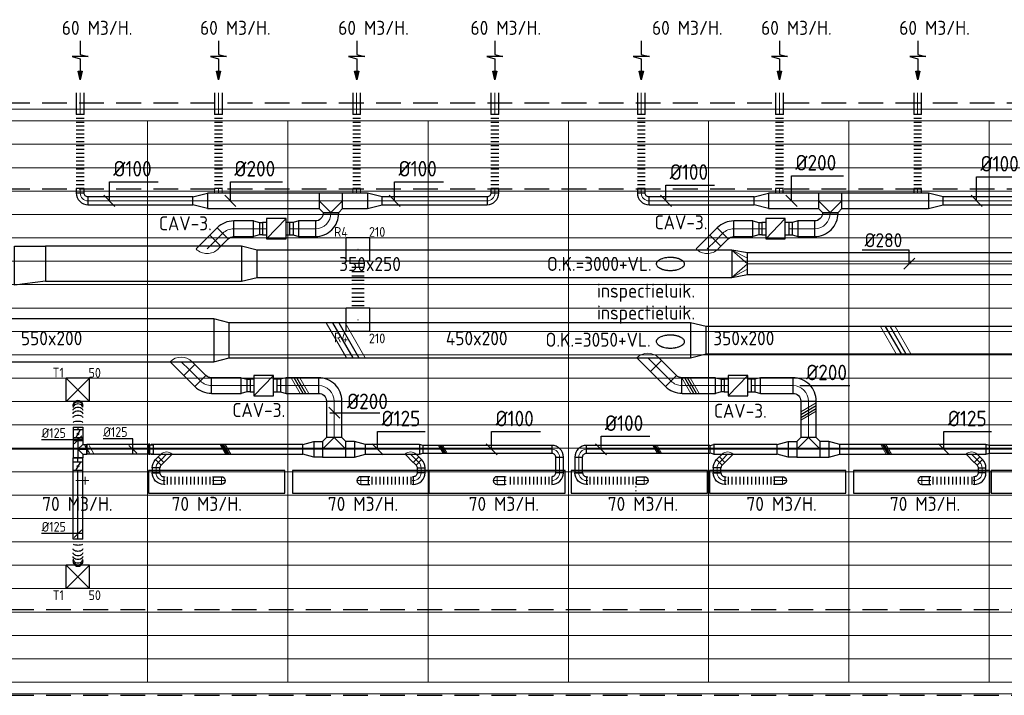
# Model space of a CAD drawing. Header units: millimetres. Extents: x -74135 to 19179, y 5032 to 51848.
# Tile 34 of 55: x -50098 to -37462, y 43180 to 51848. Entities that reach past the tile are written whole.
import ezdxf
from ezdxf.enums import TextEntityAlignment as Align

# ---------------------------------------------------------------- set-up
doc = ezdxf.new("R2010")
doc.units = ezdxf.units.MM
doc.header["$LTSCALE"] = 50
for name, pattern in [('CENTER2', [28.575, 19.05, -3.175, 3.175, -3.175]), ('HIDDEN', [9.525, 6.35, -3.175]), ('HIDDEN2', [0.1875, 0.125, -0.0625])]:
    doc.linetypes.add(name, pattern=pattern)
for name, color, linetype in [('4plfd', 254, 'Continuous'), ('WL570---_RETOUR', 100, 'Continuous'), ('WL570---_RETOUR_RST', 3, 'Continuous'), ('WL570---_RETOUR_RST_HL', 1, 'Continuous'), ('WL570---_TOEVOER', 200, 'Continuous'), ('WL570---_TOEVOER_HL', 1, 'Continuous'), ('WL570---_TOEVOER_RST', 3, 'Continuous'), ('WL570---_TOEVOER_RST_HL', 1, 'Continuous'), ('WM570---_RETOUR', 2, 'Continuous'), ('WM570---_RETOUR_PR', 2, 'Continuous'), ('WM570---_RETOUR_RST_PR', 1, 'Continuous'), ('WM570---_TOEVOER', 2, 'Continuous'), ('WM570---_TOEVOER_PR', 2, 'Continuous'), ('WM570---_TOEVOER_RST_PR', 1, 'Continuous')]:
    doc.layers.add(name, color=color, linetype=linetype)
for name, color, linetype, lineweight in [('WL570---_BESTAAND-HARTLIJN', 161, 'Continuous', 0), ('WL570---_BESTAAND-RETOUR', 140, 'Continuous', 0), ('WL570---_BESTAAND-TOEVOER', 180, 'Continuous', 0), ('WL570---_DEMONTEREN', 10, 'Continuous', 0)]:
    doc.layers.add(name, color=color, linetype=linetype, lineweight=lineweight)
doc.layers.get('WL570---_DEMONTEREN').off()
doc.styles.add('BURO-025', font='ISO96.shx', dxfattribs={"height": 125})
doc.styles.add('ISO', font='ISO', dxfattribs={"height": 162})
doc.styles.add('LZ-MAATVOEREN', font='simplex')
doc.styles.add('MAATVOERING', font='ISO')

# ---------------------------------------------------------------- blocks, each defined once
blk = doc.blocks.new('KARO')
for p, q in [((1, 0.5), (0, 0.5)), ((0, -0.5), (1, -0.5))]:
    blk.add_line(p, q)
at = {"invisible_edges": 15}
blk.add_3dface([(0, 0.5), (0, -0.5), (1, -0.5), (1, 0.5)], dxfattribs=at)
at = {"layer": 'WL570---_BESTAAND-HARTLIJN'}
blk.add_line((0, 0), (1, 0), dxfattribs=at)
blk = doc.blocks.new('MVLINE')
blk.add_line((35.4, -35.4), (-35.4, 35.4))
blk = doc.blocks.new('KARH')
for p, q in [((1, 0.5), (0, 0.5)), ((0, -0.5), (1, -0.5))]:
    blk.add_line(p, q)
at = {"invisible_edges": 15}
blk.add_3dface([(0, 0.5), (0, -0.5), (1, -0.5), (1, 0.5)], dxfattribs=at)
blk = doc.blocks.new('FLLINE100')
blk.add_line((0, -50), (0, 50))
blk = doc.blocks.new('OEX10000100000')
at = {"rotation": 90}
for p in [(0, -50), (0, -100), (0, -150), (0, -200), (0, -250), (0, -300), (0, -350), (0, -400), (0, -450), (0, -500), (0, -550), (0, -600), (0, -650), (0, -700), (0, -750), (0, -800), (0, -850), (0, -900), (0, -950), (0, -1000)]:
    blk.add_blockref('FLLINE100', p, dxfattribs=at)
blk = doc.blocks.new('OBO10000090H')
blk.add_lwpolyline([(50, -100, 0.414214), (-100, 50), (-100, -50, -0.414214), (-50, -100)], format="xyb", close=True)
at = {"invisible_edges": 15}
for points in [[(-91, -51), (-74, 48), (-100, 50), (-100, -50)], [(-83, -53), (-49, 41), (-74, 48), (-91, -51)], [(-75, -57), (-25, 30), (-49, 41), (-83, -53)], [(-68, -62), (-4, 15), (-25, 30), (-75, -57)], [(-62, -68), (15, -4), (-4, 15), (-68, -62)], [(-57, -75), (30, -25), (15, -4), (-62, -68)], [(-53, -83), (41, -49), (30, -25), (-57, -75)], [(-51, -91), (48, -74), (41, -49), (-53, -83)], [(-50, -100), (50, -100), (48, -74), (-51, -91)]]:
    blk.add_3dface(points, dxfattribs=at)
at = {"layer": 'WL570---_BESTAAND-HARTLIJN'}
blk.add_arc((-100, -100), 100, 0, 90, dxfattribs=at)
blk = doc.blocks.new('OSV20010001860G')
blk.add_lwpolyline([(0, -100), (187, -50), (187, 50), (0, 100)], close=True)
at = {"layer": 'WL570---_BESTAAND-HARTLIJN'}
blk.add_line((0, 0), (187, 0), dxfattribs=at)
blk = doc.blocks.new('OBO20000045H')
blk.add_lwpolyline([(100, -83, 0.198912), (12, 129), (-129, -12, -0.198912), (-100, -83)], format="xyb", close=True)
at = {"invisible_edges": 15}
for points in [[(-123, -19), (30, 110), (12, 129), (-129, -12)], [(-118, -25), (46, 89), (30, 110), (-123, -19)], [(-113, -33), (60, 67), (46, 89), (-118, -25)], [(-109, -41), (72, 44), (60, 67), (-113, -33)], [(-106, -49), (82, 20), (72, 44), (-109, -41)], [(-103, -57), (90, -5), (82, 20), (-106, -49)], [(-102, -65), (95, -31), (90, -5), (-103, -57)], [(-100, -74), (99, -57), (95, -31), (-102, -65)], [(-100, -83), (100, -83), (99, -57), (-100, -74)]]:
    blk.add_3dface(points, dxfattribs=at)
at = {"layer": 'WL570---_BESTAAND-HARTLIJN'}
blk.add_arc((-200, -83), 200, 0, 45, dxfattribs=at)
blk = doc.blocks.new('OZA2500200045R')
blk.add_lwpolyline([(141, 0), (177, 35), (35, 177), (-141, 0)])
at = {"layer": 'WL570---_BESTAAND-HARTLIJN'}
blk.add_line((0, 0), (106, 106), dxfattribs=at)
at = {"layer": 'WL570---_BESTAAND-RETOUR'}
blk.add_arc((0, 141), 200, 225, 315, dxfattribs=at)
blk = doc.blocks.new('AFZPIJL')
for points in [[(0, -10), (0, -6.52), (-2.06, -5.97), (2.06, -5.97), (0, -5.41), (0, 0)], [(-0.26, -2.22), (0, 0)], [(0.26, -2.22), (0, 0)]]:
    blk.add_lwpolyline(points)
blk.add_lwpolyline([(0.52, -2.22), (-0.52, -2.22), (0, 0)], close=True)
blk = doc.blocks.new('OTS20020020000H')
blk.add_lwpolyline([(-150, -100), (150, -100), (150, 100), (100, 150), (-100, 150), (-150, 100)], close=True)
at = {"layer": 'WL570---_BESTAAND-HARTLIJN'}
blk.add_line((-150, 0), (150, 0), dxfattribs=at)
at = {"layer": 'WL570---_BESTAAND-RETOUR'}
blk.add_lwpolyline([(-150, 0), (0, 150), (150, 0)], dxfattribs=at)
blk = doc.blocks.new('OBO20000090H')
blk.add_lwpolyline([(100, -200, 0.414214), (-200, 100), (-200, -100, -0.414214), (-100, -200)], format="xyb", close=True)
at = {"invisible_edges": 15}
for points in [[(-183, -102), (-148, 95), (-200, 100), (-200, -100)], [(-166, -106), (-97, 82), (-148, 95), (-183, -102)], [(-150, -113), (-50, 60), (-97, 82), (-166, -106)], [(-136, -123), (-7, 30), (-50, 60), (-150, -113)], [(-123, -136), (30, -7), (-7, 30), (-136, -123)], [(-113, -150), (60, -50), (30, -7), (-123, -136)], [(-106, -166), (82, -97), (60, -50), (-113, -150)], [(-102, -183), (95, -148), (82, -97), (-106, -166)], [(-100, -200), (100, -200), (95, -148), (-102, -183)]]:
    blk.add_3dface(points, dxfattribs=at)
at = {"layer": 'WL570---_BESTAAND-HARTLIJN'}
blk.add_arc((-200, -200), 200, 0, 90, dxfattribs=at)
blk = doc.blocks.new('OSV2001600740G')
blk.add_lwpolyline([(0, -100), (75, -80), (75, 80), (0, 100)], close=True)
at = {"layer": 'WL570---_BESTAAND-HARTLIJN'}
blk.add_line((0, 0), (75, 0), dxfattribs=at)
blk = doc.blocks.new('VBX1601600016025000')
blk.add_lwpolyline([(50, -130), (300, -130), (300, 130), (50, 130)], close=True)
for points in [[(50, 80), (0, 80), (0, -80), (50, -80)], [(300, -80), (350, -80), (350, 80), (300, 80)]]:
    blk.add_lwpolyline(points)
at = {"layer": 'WL570---_BESTAAND-HARTLIJN'}
blk.add_line((300, 0), (350, 0), dxfattribs=at)
at = {"layer": 'WL570---_BESTAAND-TOEVOER'}
blk.add_line((50, -130), (300, 130), dxfattribs=at)
blk = doc.blocks.new('VV245025035025002000G')
blk.add_lwpolyline([(0, -225), (200, -175), (200, 175), (0, 225)], close=True)
at = {"invisible_edges": 15}
blk.add_3dface([(0, -225), (200, -175), (200, 175), (0, 225)], dxfattribs=at)
blk = doc.blocks.new('VRO350250002802000H')
blk.add_lwpolyline([(0, 175), (0, -175), (200, -140), (200, 140)], close=True)
at = {"layer": 'WL570---_BESTAAND-RETOUR'}
for p, q in [((0, 175), (200, 70)), ((0, -175), (200, -70))]:
    blk.add_line(p, q, dxfattribs=at)
blk.add_lwpolyline([(0, -175), (0, -175), (200, 0), (0, 175)], dxfattribs=at)
blk = doc.blocks.new('VV255020045020002000G')
blk.add_lwpolyline([(0, -275), (200, -225), (200, 225), (0, 275)], close=True)
at = {"invisible_edges": 15}
blk.add_3dface([(0, -275), (200, -225), (200, 225), (0, 275)], dxfattribs=at)
blk = doc.blocks.new('OBO10000090ZE')
blk.add_lwpolyline([(-50, 0), (50, 0), (50, 100, 1), (-50, 100)], format="xyb", close=True)
at = {"layer": 'WL570---_BESTAAND-HARTLIJN'}
for points in [[(0, 0), (0, 150)], [(-50, 100), (50, 100)]]:
    blk.add_lwpolyline(points, dxfattribs=at)
blk = doc.blocks.new('OEX1000063300')
at = {"rotation": 180}
for p in [(50, 0), (100, 0), (150, 0), (200, 0), (250, 0), (300, 0), (350, 0), (400, 0), (450, 0), (500, 0), (550, 0), (600, 0)]:
    blk.add_blockref('FLLINE100', p, dxfattribs=at)
blk = doc.blocks.new('ORN_T_SP')
blk.add_lwpolyline([(-0.5, 0.5), (-0.5, -0.5), (0.5, -0.5), (0.5, 0.5)], close=True)
at = {"style": 'LZ-MAATVOEREN', "flags": 9}
for tag, p in [('ROS_TYPE', (0.6333, 0.6833)), ('ROS_M3H', (0.6333, 0.4833)), ('ROS_ZIJDE', (0.6333, 0.2833)), ('ROS_STAT', (0.6333, 0.0833))]:
    blk.add_attdef(tag, p, '', height=0.125, dxfattribs=at)
blk = doc.blocks.new('OZA1250100045L')
blk.add_lwpolyline([(-71, 0), (-106, 35), (-35, 106), (71, 0)])
at = {"layer": 'WL570---_BESTAAND-HARTLIJN'}
blk.add_line((0, 0), (-71, 71), dxfattribs=at)
at = {"layer": 'WL570---_BESTAAND-TOEVOER'}
blk.add_arc((0, 71), 100, 225, 315, dxfattribs=at)
blk = doc.blocks.new('OBO10000045H')
blk.add_lwpolyline([(50, -41, 0.198912), (6, 65), (-65, -6, -0.198912), (-50, -41)], format="xyb", close=True)
at = {"invisible_edges": 15}
for points in [[(-62, -9), (15, 55), (6, 65), (-65, -6)], [(-59, -13), (23, 45), (15, 55), (-62, -9)], [(-57, -16), (30, 34), (23, 45), (-59, -13)], [(-55, -20), (36, 22), (30, 34), (-57, -16)], [(-53, -24), (41, 10), (36, 22), (-55, -20)], [(-52, -28), (45, -3), (41, 10), (-53, -24)], [(-51, -33), (48, -15), (45, -3), (-52, -28)], [(-50, -37), (49, -28), (48, -15), (-51, -33)], [(-50, -41), (50, -41), (49, -28), (-50, -37)]]:
    blk.add_3dface(points, dxfattribs=at)
at = {"layer": 'WL570---_BESTAAND-HARTLIJN'}
blk.add_arc((-100, -41), 100, 0, 45, dxfattribs=at)
blk = doc.blocks.new('OBO10000090L')
blk.add_lwpolyline([(50, 0, 0.414214), (-100, 150), (-100, 50, -0.414214), (-50, 0)], format="xyb", close=True)
at = {"invisible_edges": 15}
for points in [[(-91, 49), (-74, 148), (-100, 150), (-100, 50)], [(-83, 47), (-49, 141), (-74, 148), (-91, 49)], [(-75, 43), (-25, 130), (-49, 141), (-83, 47)], [(-68, 38), (-4, 115), (-25, 130), (-75, 43)], [(-62, 32), (15, 96), (-4, 115), (-68, 38)], [(-57, 25), (30, 75), (15, 96), (-62, 32)], [(-53, 17), (41, 51), (30, 75), (-57, 25)], [(-51, 9), (48, 26), (41, 51), (-53, 17)], [(-50, 0), (50, 0), (48, 26), (-51, 9)]]:
    blk.add_3dface(points, dxfattribs=at)
at = {"layer": 'WL570---_BESTAAND-HARTLIJN'}
blk.add_arc((-100, 0), 100, 0, 90, dxfattribs=at)
blk = doc.blocks.new('OSV1251000460G')
blk.add_lwpolyline([(0, -62), (47, -50), (47, 50), (0, 62)], close=True)
at = {"layer": 'WL570---_BESTAAND-HARTLIJN'}
blk.add_line((0, 0), (47, 0), dxfattribs=at)
blk = doc.blocks.new('OEX1000056800')
at = {"rotation": 180}
for p in [(50, 0), (100, 0), (150, 0), (200, 0), (250, 0), (300, 0), (350, 0), (400, 0), (450, 0), (500, 0), (550, 0)]:
    blk.add_blockref('FLLINE100', p, dxfattribs=at)
blk = doc.blocks.new('OSV20012501390G')
blk.add_lwpolyline([(0, -100), (140, -62), (140, 62), (0, 100)], close=True)
at = {"layer": 'WL570---_BESTAAND-HARTLIJN'}
blk.add_line((0, 0), (140, 0), dxfattribs=at)
blk = doc.blocks.new('OEX1000058500')
at = {"rotation": 180}
for p in [(50, 0), (100, 0), (150, 0), (200, 0), (250, 0), (300, 0), (350, 0), (400, 0), (450, 0), (500, 0), (550, 0)]:
    blk.add_blockref('FLLINE100', p, dxfattribs=at)
blk = doc.blocks.new('VV245020035020002000G')
blk.add_lwpolyline([(0, -225), (200, -175), (200, 175), (0, 225)], close=True)
at = {"invisible_edges": 15}
blk.add_3dface([(0, -225), (200, -175), (200, 175), (0, 225)], dxfattribs=at)
blk = doc.blocks.new('VV150020045020004000RG')
blk.add_lwpolyline([(0, 250), (400, 250), (400, -200), (0, -250)], close=True)
at = {"invisible_edges": 15}
blk.add_3dface([(0, 250), (400, 250), (400, -200), (0, -250)], dxfattribs=at)
blk = doc.blocks.new('UISO')
for p, q in [((0, 0.18), (1, 0.757)), ((0, 0), (1, 0.577))]:
    blk.add_line(p, q)
at = {"layer": 'WL570---_BESTAAND-TOEVOER'}
for p, q in [((0, 0.36), (1, 0.937)), ((0, -0.18), (1, 0.397))]:
    blk.add_line(p, q, dxfattribs=at)
blk = doc.blocks.new('Groep-47')
at = {"color": 8, "linetype": 'Continuous', "lineweight": 13}
for p, q in [((-73155, 49899), (-11883, 49899)), ((-73155, 49599), (-11883, 49599)), ((-73155, 49299), (-11883, 49299)), ((-73155, 48999), (-11883, 48999)), ((-73155, 48699), (-11883, 48699)), ((-73155, 48399), (-11883, 48399)), ((-73155, 48399), (-11883, 48399)), ((-73155, 48099), (-11883, 48099)), ((-73155, 47799), (-11883, 47799)), ((-73155, 47499), (-11883, 47499)), ((-73155, 47199), (-11883, 47199)), ((-73155, 46899), (-11883, 46899)), ((-73155, 46599), (-11883, 46599)), ((-73155, 46299), (-11883, 46299)), ((-73155, 45999), (-11883, 45999)), ((-73155, 45699), (-11883, 45699)), ((-73155, 45399), (-11883, 45399)), ((-73155, 45099), (-11883, 45099)), ((-73155, 44799), (-11883, 44799)), ((-73155, 44499), (-11655, 44499)), ((-73155, 44199), (-11655, 44199)), ((-73155, 43899), (-11655, 43899)), ((-73155, 43599), (-11655, 43599)), ((-73155, 43299), (-11655, 43299))]:
    blk.add_line(p, q, dxfattribs=at)
blk = doc.blocks.new('Groep-53')
at = {"color": 8, "linetype": 'Continuous', "lineweight": 13}
for p, q in [((-73305, 50349), (-4005, 50349)), ((-73155, 50199), (-4155, 50199)), ((-11855, 50199), (-65655, 50199)), ((-49455, 50199), (-49455, 42999)), ((-49455, 50199), (-49455, 42999)), ((-47655, 50199), (-47655, 42999)), ((-47655, 50199), (-47655, 42999)), ((-45855, 50199), (-45855, 42999)), ((-45855, 50199), (-45855, 42999)), ((-44055, 50199), (-44055, 42999)), ((-44055, 50199), (-44055, 42999)), ((-42255, 50199), (-42255, 42999)), ((-42255, 50199), (-42255, 42999)), ((-40455, 50199), (-40455, 42999)), ((-40455, 50199), (-40455, 42999)), ((-38655, 50199), (-38655, 42999)), ((-38655, 50199), (-38655, 42999)), ((-65655, 43299), (-37005, 43299)), ((-54795, 42999), (-37005, 42999)), ((-37005, 42849), (-54805, 42849))]:
    blk.add_line(p, q, dxfattribs=at)
at = {"color": 8}
blk.add_blockref('Groep-47', (0, 0), dxfattribs=at)
blk = doc.blocks.new('Block plafond 4e verd')
at = {"layer": '4plfd'}
blk.add_blockref('Groep-53', (73304.912, -19149.14), dxfattribs=at)
blk = doc.blocks.new('*U266')
at = {"color": 0, "ltscale": 10}
for p, q in [((150, 150, -2500), (-150, 150, -2500)), ((-150, -150, -2500), (-150, 150, -2500)), ((150, -150, -2500), (-150, 150, -2500)), ((-150, -150, -2500), (150, 150, -2500)), ((150, -150, -2500), (150, 150, -2500)), ((150, -150, -2500), (-150, -150, -2500))]:
    blk.add_line(p, q, dxfattribs=at)
at = {"layer": 'WL570---_TOEVOER_RST_HL', "linetype": 'CENTER2'}
blk.add_circle((0, 0, -2500), 0.075, dxfattribs=at)
at = {"layer": 'WL570---_TOEVOER_RST', "color": 2, "style": 'BURO-025'}
for tag in ['MC', 'Q']:
    blk.add_attdef(tag, text='', height=125, dxfattribs=at).set_placement((0, 0), align=Align.MIDDLE)
at = {"layer": 'WM570---_TOEVOER_RST_PR', "color": 2, "style": 'BURO-025'}
blk.add_attdef('POSNR', text='', height=125, dxfattribs=at).set_placement((0, 0), align=Align.MIDDLE)
blk = doc.blocks.new('*U353')
at = {"color": 0, "ltscale": 10}
for p, q in [((-5, 59.375, -2700), (-49.3, 59.375, -2700)), ((-49.3, -59.375, -2700), (-49.3, 59.375, -2700)), ((-5, 66.5, -2700), (5, 66.5, -2700)), ((-5, 66.5, -2700), (-5, -66.5, -2700)), ((-5, 66.5, -2700), (-5, -66.5, -2700)), ((5, 66.5, -2700), (5, -66.5, -2700)), ((5, 66.5, -2700), (5, -66.5, -2700)), ((-5, -59.375, -2700), (-49.3, -59.375, -2700)), ((-5, -66.5, -2700), (5, -66.5, -2700))]:
    blk.add_line(p, q, dxfattribs=at)
at = {"layer": 'WL570---_TOEVOER_HL', "linetype": 'CENTER2'}
blk.add_line((-5, 0, -2700), (5, 0, -2700), dxfattribs=at)
at = {"layer": 'WM570---_TOEVOER_PR', "color": 2, "style": 'BURO-025'}
blk.add_attdef('POSNR', text='', height=125, dxfattribs=at).set_placement((0, 0), align=Align.MIDDLE)
blk = doc.blocks.new('*U354')
at = {"color": 0, "ltscale": 10}
for p, q in [((0, 62, -2700), (796, 62, -2700)), ((796, 62, -2700), (796, -63, -2700)), ((0, -63, -2700), (796, -63, -2700))]:
    blk.add_line(p, q, dxfattribs=at)
at = {"layer": 'WL570---_TOEVOER_HL', "linetype": 'CENTER2'}
blk.add_line((0, 0, -2700), (796, 0, -2700), dxfattribs=at)
at = {"layer": 'WM570---_TOEVOER_PR', "color": 2, "style": 'BURO-025'}
blk.add_attdef('POSNR', text='', height=125, dxfattribs=at).set_placement((0, 0), align=Align.MIDDLE)
blk = doc.blocks.new('*U355')
at = {"color": 0, "ltscale": 10}
for p, q in [((0, 62, -2700), (0, -62, -2700)), ((309, 62, -2700), (309, 57, -2700)), ((334, 62, -2700), (334, 37, -2700)), ((309, -57, -2700), (309, -62, -2700)), ((334, -38, -2700), (334, -62, -2700))]:
    blk.add_line(p, q, dxfattribs=at)
for start, end in [(66.4194, 90.1683), (323.1272, 36.8676), (269.8463, 293.5755)]:
    blk.add_arc((284, 0, -2700), 62.5, start, end, dxfattribs=at)
for centre, ratio, start_param, end_param in [((63, 0, -2700), 0.171107, 0, 3.141593), ((257, 0, -2700), 0.743914, 0.000013, 3.141606)]:
    blk.add_ellipse(centre, major_axis=(0, -62.5), ratio=ratio, start_param=start_param, end_param=end_param, dxfattribs=at)
at = {"color": 0, "ltscale": 10, "extrusion": (0, 0, -1)}
for centre, ratio, start_param, end_param in [((124, 0, -2700), 0.493854, 6.283185, 9.424778), ((173, 0, -2700), 0.627132, 0, 3.141593), ((221, 0, -2700), 0.627132, 0, 3.141593), ((274, 0, -2700), 0.91206, 0.000043, 3.141635)]:
    blk.add_ellipse(centre, major_axis=(0, 62.5), ratio=ratio, start_param=start_param, end_param=end_param, dxfattribs=at)
at = {"layer": 'WM570---_TOEVOER_PR', "color": 2, "style": 'BURO-025'}
blk.add_attdef('POSNR', text='', height=125, dxfattribs=at).set_placement((0, 0), align=Align.MIDDLE)
blk = doc.blocks.new('*U356')
at = {"color": 0, "ltscale": 10}
for p, q in [((0, 62, -2700), (0, -62, -2700)), ((304, 62, -2700), (304, 57, -2700)), ((329, 62, -2700), (329, 37, -2700)), ((304, -57, -2700), (304, -62, -2700)), ((329, -38, -2700), (329, -62, -2700))]:
    blk.add_line(p, q, dxfattribs=at)
for start, end in [(66.4188, 90.184), (323.1266, 36.8671), (269.8336, 293.575)]:
    blk.add_arc((279, 0, -2700), 62.5, start, end, dxfattribs=at)
for centre, ratio, start_param, end_param in [((62, 0, -2700), 0.173611, 0, 3.141593), ((252, 0, -2700), 0.74926, 0.000016, 3.141609)]:
    blk.add_ellipse(centre, major_axis=(0, -62.5), ratio=ratio, start_param=start_param, end_param=end_param, dxfattribs=at)
at = {"color": 0, "ltscale": 10, "extrusion": (0, 0, -1)}
for centre, ratio, start_param, end_param in [((123, 0, -2700), 0.500515, 6.283185, 9.424778), ((171, 0, -2700), 0.634677, 0, 3.141593), ((217, 0, -2700), 0.634677, 0, 3.141593), ((270, 0, -2700), 0.913952, 0.000052, 3.141645)]:
    blk.add_ellipse(centre, major_axis=(0, 62.5), ratio=ratio, start_param=start_param, end_param=end_param, dxfattribs=at)
at = {"layer": 'WM570---_TOEVOER_PR', "color": 2, "style": 'BURO-025'}
blk.add_attdef('POSNR', text='', height=125, dxfattribs=at).set_placement((0, 0), align=Align.MIDDLE)
blk = doc.blocks.new('*U357')
at = {"color": 0, "ltscale": 10}
for p, q in [((0, 62, -2700), (31, 62, -2700)), ((0, -63, -2700), (0, 62, -2700)), ((0, -63, -2700), (31, -63, -2700))]:
    blk.add_line(p, q, dxfattribs=at)
at = {"layer": 'WL570---_TOEVOER_HL', "linetype": 'CENTER2'}
blk.add_line((0, 0, -2700), (31, 0, -2700), dxfattribs=at)
at = {"layer": 'WM570---_TOEVOER_PR', "color": 2, "style": 'BURO-025'}
blk.add_attdef('POSNR', text='', height=125, dxfattribs=at).set_placement((0, 0), align=Align.MIDDLE)
blk = doc.blocks.new('*U358')
at = {"ltscale": 10}
for p, q in [((-56, 62, -2700), (56, 62, -2700)), ((-56, -63, -2700), (-56, 62, -2700)), ((-49, 27, -2700), (-48, 29, -2700)), ((48, -29, -2700), (-49, 27, -2700)), ((49, -27, -2700), (-48, 29, -2700)), ((56, 62, -2700), (56, -63, -2700)), ((-56, -63, -2700), (56, -63, -2700)), ((48, -29, -2700), (49, -27, -2700))]:
    blk.add_line(p, q, dxfattribs=at)
blk.add_circle((0, 0, -2700), 9.41, dxfattribs=at)
at = {"layer": 'WL570---_TOEVOER', "color": 2, "style": 'BURO-025'}
blk.add_attdef('I', text='', height=125, dxfattribs=at).set_placement((0, 0), align=Align.MIDDLE)
at = {"layer": 'WM570---_TOEVOER_PR', "color": 2, "style": 'BURO-025'}
blk.add_attdef('POSNR', text='', height=125, dxfattribs=at).set_placement((0, 0), align=Align.MIDDLE)
blk = doc.blocks.new('*U359')
at = {"color": 0, "ltscale": 10}
for p, q in [((0, 62, -2700), (31, 62, -2700)), ((31, 62, -2700), (31, -63, -2700)), ((0, -63, -2700), (31, -63, -2700))]:
    blk.add_line(p, q, dxfattribs=at)
at = {"layer": 'WL570---_TOEVOER_HL', "linetype": 'CENTER2'}
blk.add_line((0, 0, -2700), (31, 0, -2700), dxfattribs=at)
at = {"layer": 'WM570---_TOEVOER_PR', "color": 2, "style": 'BURO-025'}
blk.add_attdef('POSNR', text='', height=125, dxfattribs=at).set_placement((0, 0), align=Align.MIDDLE)
blk = doc.blocks.new('*U360')
at = {"color": 0, "ltscale": 10}
for p, q in [((-109, 59, -2700), (-153, 59, -2700)), ((-153, -59, -2700), (-153, 59, -2700)), ((-109, 62, -2700), (-63, 62, -2700)), ((-109, 62, -2700), (-109, -63, -2700)), ((-63, 62, -2700), (-63, 115, -2700)), ((-63, 115, -2700), (62, 115, -2700)), ((-63, 62, -2700), (0, 0, -2700)), ((62, 62, -2700), (0, 0, -2700)), ((62, 62, -2700), (62, 115, -2700)), ((62, 62, -2700), (109, 62, -2700)), ((109, 62, -2700), (109, -63, -2700)), ((-109, -59, -2700), (-153, -59, -2700)), ((-109, -63, -2700), (109, -63, -2700))]:
    blk.add_line(p, q, dxfattribs=at)
at = {"layer": 'WL570---_TOEVOER_HL', "linetype": 'CENTER2'}
for p, q in [((-109, 0, -2700), (109, 0, -2700)), ((0, 0, -2700), (0, 115, -2700))]:
    blk.add_line(p, q, dxfattribs=at)
at = {"layer": 'WM570---_TOEVOER_PR', "color": 2, "style": 'BURO-025'}
blk.add_attdef('POSNR', text='', height=125, dxfattribs=at).set_placement((0, 0), align=Align.MIDDLE)
blk = doc.blocks.new('*U361')
at = {"color": 0, "ltscale": 10}
for p, q in [((0, 62, -2700), (881, 62, -2700)), ((0, -62, -2700), (0, 62, -2700)), ((0, -62, -2700), (881, -62, -2700))]:
    blk.add_line(p, q, dxfattribs=at)
at = {"layer": 'WL570---_TOEVOER_HL', "linetype": 'CENTER2'}
blk.add_line((0, 0, -2700), (881, 0, -2700), dxfattribs=at)
at = {"layer": 'WM570---_TOEVOER_PR', "color": 2, "style": 'BURO-025'}
blk.add_attdef('POSNR', text='', height=125, dxfattribs=at).set_placement((0, 0), align=Align.MIDDLE)
blk = doc.blocks.new('*U362')
at = {"ltscale": 10}
for p, q in [((-56, 62, -2700), (56, 62, -2700)), ((-56, -62, -2700), (-56, 62, -2700)), ((-49, 27, -2700), (-48, 29, -2700)), ((48, -29, -2700), (-49, 27, -2700)), ((49, -27, -2700), (-48, 29, -2700)), ((56, 62, -2700), (56, -62, -2700)), ((-56, -62, -2700), (56, -62, -2700)), ((48, -29, -2700), (49, -27, -2700))]:
    blk.add_line(p, q, dxfattribs=at)
blk.add_circle((0, 0, -2700), 9.41, dxfattribs=at)
at = {"layer": 'WL570---_TOEVOER', "color": 2, "style": 'BURO-025'}
blk.add_attdef('I', text='', height=125, dxfattribs=at).set_placement((0, 0), align=Align.MIDDLE)
at = {"layer": 'WM570---_TOEVOER_PR', "color": 2, "style": 'BURO-025'}
blk.add_attdef('POSNR', text='', height=125, dxfattribs=at).set_placement((0, 0), align=Align.MIDDLE)
blk = doc.blocks.new('*U363')
at = {"color": 0, "ltscale": 10}
for p, q in [((0, 62, -2700), (50, 62, -2700)), ((50, 62, -2700), (50, -63, -2700)), ((0, -63, -2700), (50, -63, -2700))]:
    blk.add_line(p, q, dxfattribs=at)
at = {"layer": 'WL570---_TOEVOER_HL', "linetype": 'CENTER2'}
blk.add_line((0, 0, -2700), (50, 0, -2700), dxfattribs=at)
at = {"layer": 'WM570---_TOEVOER_PR', "color": 2, "style": 'BURO-025'}
blk.add_attdef('POSNR', text='', height=125, dxfattribs=at).set_placement((0, 0), align=Align.MIDDLE)
blk = doc.blocks.new('*U364')
at = {"layer": 'WM570---_TOEVOER', "color": 0, "ltscale": 10}
for p, q in [((0, 135), (-380, 135)), ((0, -50), (0, 135)), ((50, -50), (-50, 50))]:
    blk.add_line(p, q, dxfattribs=at)
at = {"layer": 'WM570---_TOEVOER', "color": 0, "style": 'BURO-025'}
blk.add_text('%%c125', height=125, dxfattribs=at).set_placement((-380, 160))
blk = doc.blocks.new('*U365')
at = {"layer": 'WM570---_TOEVOER', "color": 0, "ltscale": 10}
for p, q in [((50, 0), (-85, 0)), ((-50, -50), (50, 50)), ((-85, 0), (-466, 0))]:
    blk.add_line(p, q, dxfattribs=at)
at = {"layer": 'WM570---_TOEVOER', "color": 0, "style": 'BURO-025'}
blk.add_text('%%c125', height=125, dxfattribs=at).set_placement((-466, 25))
blk = doc.blocks.new('*U470')
at = {"color": 0, "ltscale": 10}
for p, q in [((150, 150, -150), (-150, 150, -150)), ((-150, -150, -150), (-150, 150, -150)), ((150, -150, -150), (150, 150, -150)), ((150, -150, -150), (-150, -150, -150))]:
    blk.add_line(p, q, dxfattribs=at)
at = {"layer": 'WL570---_RETOUR_RST_HL', "linetype": 'CENTER2'}
blk.add_circle((0, 0, -150), 0.075, dxfattribs=at)
at = {"layer": 'WL570---_RETOUR_RST', "color": 2, "style": 'BURO-025'}
for tag in ['MC', 'Q']:
    blk.add_attdef(tag, text='', height=125, dxfattribs=at).set_placement((0, 0), align=Align.MIDDLE)
at = {"layer": 'WM570---_RETOUR_RST_PR', "color": 2, "style": 'BURO-025'}
blk.add_attdef('POSNR', text='', height=125, dxfattribs=at).set_placement((0, 0), align=Align.MIDDLE)
blk = doc.blocks.new('*U472')
at = {"color": 0, "ltscale": 10}
for p, q in [((0, 80), (0, -80)), ((27, 80), (27, -80)), ((82, 80), (82, -80)), ((136, 80), (136, -80)), ((191, 80), (191, -80)), ((245, 80), (245, -80)), ((300, 80), (300, -80)), ((355, 80), (355, -80)), ((409, 80), (409, -80)), ((464, 80), (464, -80)), ((518, 80), (518, -80)), ((573, 80), (573, -80)), ((600, 80), (600, -80))]:
    blk.add_line(p, q, dxfattribs=at)
at = {"layer": 'WM570---_RETOUR_PR', "color": 2, "style": 'BURO-025'}
blk.add_attdef('POSNR', text='', height=125, dxfattribs=at).set_placement((0, 0), align=Align.MIDDLE)

msp = doc.modelspace()

# ---------------------------------------------------------------- linework, layer by layer
at = {"color": 2, "linetype": 'HIDDEN'}
for p, q in [((-72194, 50780), (-3105, 50780)), ((-72194, 49680), (-3105, 49680)), ((-54044, 44280), (-3105, 44280)), ((-54044, 43180), (-3105, 43180))]:
    msp.add_line(p, q, dxfattribs=at)
at = {"linetype": 'HIDDEN2'}
for centre in [(-41747, 48714), (-41747, 47718)]:
    msp.add_ellipse(centre, major_axis=(178, 0), ratio=0.489711, dxfattribs=at)
at = {"layer": 'WM570---_RETOUR'}
for points in [[(-40193, 49524), (-40193, 49846), (-39524, 49846)], [(-37818, 49524), (-37818, 49833), (-37192, 49833)], [(-48946, 49524), (-48946, 49769), (-48320, 49769)], [(-47393, 49524), (-47393, 49769), (-46724, 49769)], [(-45286, 49524), (-45286, 49769), (-44660, 49769)], [(-41805, 49524), (-41805, 49726), (-41179, 49726)], [(-38681, 48717), (-38681, 48889), (-39287, 48889)]]:
    msp.add_lwpolyline(points, dxfattribs=at)
at = {"layer": 'WM570---_TOEVOER'}
for points in [[(-40088, 47155), (-39443, 47155)], [(-46119, 46804), (-45474, 46804)], [(-45505, 46336), (-45505, 46564), (-44893, 46564)], [(-44042, 46336), (-44042, 46564), (-43415, 46564)], [(-42637, 46336), (-42637, 46506), (-42010, 46506)], [(-38237, 46336), (-38237, 46564), (-37625, 46564)]]:
    msp.add_lwpolyline(points, dxfattribs=at)

# ---------------------------------------------------------------- block references
at = {"layer": 'WL570---_BESTAAND-RETOUR'}
for p, xscale, yscale, zscale, rotation in [((-47548, 49681), 56.74591008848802, 100, 100, 270.000000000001), ((-45774, 49681), 56.29579252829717, 100, 100, 270.000000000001), ((-46103, 49366), 8.033562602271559, 200, 200, 90.00000000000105), ((-39696, 49366), 8.033562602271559, 200, 200, 90.00000000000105)]:
    msp.add_blockref('KARO', p, dxfattribs=dict(at, xscale=xscale, yscale=yscale, zscale=zscale, rotation=rotation))
at = {"layer": 'WL570---_BESTAAND-TOEVOER', "yscale": 100, "zscale": 100}
for p, xscale in [((-48232, 45935), -16.2227493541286), ((-47609, 45935), -16.03765465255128), ((-45062, 45934), 16.2227493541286), ((-43871, 45935), 16.03765465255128), ((-42183, 45854), -16.03765465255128), ((-40409, 45935), -16.03765465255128), ((-37863, 45935), 16.2227493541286)]:
    msp.add_blockref('KARO', p, dxfattribs=dict(at, xscale=xscale))
at = {"layer": 'WL570---_DEMONTEREN', "yscale": 100, "zscale": 100}
for name, p, xscale, rotation in [('KARO', (-48457, 46336), 1889.413689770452, 180), ('UISO', (-49243, 46386), 100, 270)]:
    msp.add_blockref(name, p, dxfattribs=dict(at, xscale=xscale, rotation=rotation))
at = {"layer": 'WL570---_DEMONTEREN', "xscale": -1}
msp.add_blockref('OSV1251000460G', (-48410, 46336), dxfattribs=at)
at = {"layer": 'WL570---_DEMONTEREN', "xscale": -16.03765465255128, "yscale": 100, "zscale": 100}
msp.add_blockref('KARO', (-49359, 45935), dxfattribs=at)
at = {"layer": 'WL570---_DEMONTEREN', "xscale": -1, "rotation": 270.000000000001}
msp.add_blockref('OBO10000090ZE', (-49359, 45935), dxfattribs=at)
at = {"layer": 'WL570---_RETOUR'}
for name, p, xscale, yscale, zscale, rotation in [('AFZPIJL', (-49320, 51076), 50, 50, 50, 180.000000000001), ('AFZPIJL', (-47546, 51076), 50, 50, 50, 180.000000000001), ('AFZPIJL', (-45773, 51076), 50, 50, 50, 180.000000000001), ('AFZPIJL', (-43999, 51076), 50, 50, 50, 180.000000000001), ('AFZPIJL', (-42120, 51076), 50, 50, 50, 180.000000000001), ('AFZPIJL', (-40346, 51076), 50, 50, 50, 180.000000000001), ('AFZPIJL', (-38573, 51076), 50, 50, 50, 180.000000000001), ('KARO', (-49321, 50632), 275.9456809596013, 100, 100, 90.00000000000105), ('KARO', (-47547, 50632), 275.9456809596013, 100, 100, 90.00000000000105), ('KARO', (-45774, 50632), 275.9456809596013, 100, 100, 90.00000000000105), ('KARO', (-44000, 50632), 275.9456809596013, 100, 100, 90.00000000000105), ('KARO', (-42121, 50632), 275.9456809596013, 100, 100, 90.00000000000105), ('KARO', (-40347, 50632), 275.9456809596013, 100, 100, 90.00000000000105), ('KARO', (-38574, 50632), 275.9456809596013, 100, 100, 90.00000000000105), ('KARO', (-49321, 49681), 55.98824614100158, 100, 100, 270.000000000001), ('KARO', (-44000, 49681), 56.55323533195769, 100, 100, 270.000000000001), ('KARO', (-42121, 49681), 55.98824614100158, 100, 100, 270.000000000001), ('KARO', (-40348, 49681), 56.74591008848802, 100, 100, 270.000000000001), ('KARO', (-38574, 49681), 56.29579252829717, 100, 100, 270.000000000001), ('KARO', (-47873, 49524), 1348.069124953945, 100, 100, 180.000000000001), ('KARO', (-45635, 49524), 318.167080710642, 200, 200, 180.000000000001), ('KARO', (-44100, 49524), 1348.069124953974, 100, 100, 180.000000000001), ('KARO', (-40673, 49524), 1348.069124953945, 100, 100, 180.000000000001), ('KARO', (-38435, 49524), 1112.375284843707, 200, 200, 180.000000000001), ('KARO', (-36900, 49524), 1348.069124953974, 100, 100, 180.000000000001), ('KARO', (-47587, 49012), 135.413530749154, 200, 200, 45.00000000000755), ('KARO', (-47020, 49166), -41.65426006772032, 160, 160, 180), ('KARO', (-46590, 49166), 41.65426006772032, 160, 160, 180.000000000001), ('KARO', (-41170, 49012), 135.413530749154, 200, 200, 45.00000000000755), ('KARO', (-40613, 49166), -41.65426006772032, 160, 160, 180), ('KARO', (-40183, 49166), 41.65426006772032, 160, 160, 180.000000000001), ('KARH', (-47251, 48717), 2515.07277380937, 450, 250, 180)]:
    msp.add_blockref(name, p, dxfattribs=dict(at, xscale=xscale, yscale=yscale, zscale=zscale, rotation=rotation))
for name, p in [('Block plafond 4e verd', (-72306, 19499)), ('OEX10000100000', (-49321, 50681)), ('OEX10000100000', (-47547, 50681)), ('OEX10000100000', (-45774, 50681)), ('OEX10000100000', (-44000, 50681)), ('OEX10000100000', (-42121, 50681)), ('OEX10000100000', (-40347, 50681)), ('OEX10000100000', (-38574, 50681)), ('OSV20010001860G', (-45635, 49524)), ('OSV20010001860G', (-38435, 49524)), ('OZA2500200045R', (-47693, 48906)), ('OZA2500200045R', (-41276, 48906)), ('VV150020045020004000RG', (-50166, 48692)), ('VV245025035025002000G', (-47251, 48717)), ('VRO350250002802000H', (-40958, 48717))]:
    msp.add_blockref(name, p, dxfattribs=at)
for name, p, rotation in [('OBO10000090H', (-49321, 49524), 180.000000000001), ('OTS20020020000H', (-46103, 49524), 180.000000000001), ('OBO10000090H', (-44000, 49524), 270.000000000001), ('OBO10000090H', (-42121, 49524), 180.000000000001), ('OTS20020020000H', (-39696, 49524), 180.000000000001), ('VBX1601600016025000', (-46630, 49166), 179.9999999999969), ('OBO20000090H', (-46103, 49166), 270.000000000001), ('VBX1601600016025000', (-40223, 49166), 179.9999999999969), ('OBO20000090H', (-39696, 49166), 270.000000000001), ('OBO20000045H', (-47433, 49166), 90.00000000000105), ('OSV2001600740G', (-46515, 49166), 180.000000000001), ('OBO20000045H', (-41016, 49166), 90.00000000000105), ('OSV2001600740G', (-40108, 49166), 180.000000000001), ('*U472', (-45756, 48749), 270)]:
    msp.add_blockref(name, p, dxfattribs=dict(at, rotation=rotation))
at = {"layer": 'WL570---_RETOUR', "xscale": -1}
for p in [(-47687, 49524), (-40487, 49524)]:
    msp.add_blockref('OSV20010001860G', p, dxfattribs=at)
at = {"layer": 'WL570---_RETOUR'}
for name, p, xscale, yscale, zscale in [('KARO', (-47687, 49524), 1433.552109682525, 200, 200), ('KARO', (-40487, 49524), 641.8618589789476, 200, 200), ('KARO', (-47350, 49166), 254.9111829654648, 200, 200), ('KARO', (-46519, 49166), 216.2812768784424, 200, 200), ('KARO', (-40933, 49166), 244.8684705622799, 200, 200), ('KARO', (-40113, 49166), 216.2812768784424, 200, 200), ('KARH', (-47051, 48717), 6092.717157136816, 350, 250), ('KARO', (-40754, 48717), 6976.346296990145, 280, 280)]:
    msp.add_blockref(name, p, dxfattribs=dict(at, xscale=xscale, yscale=yscale, zscale=zscale))
at = {"layer": 'WL570---_RETOUR', "xscale": -1, "rotation": 180}
for p in [(-47095, 49166), (-40688, 49166)]:
    msp.add_blockref('OSV2001600740G', p, dxfattribs=at)
at = {"layer": 'WL570---_RETOUR'}
ref = msp.add_blockref('*U470', (-45756, 48899, 150), dxfattribs=at)
ref.add_attrib('POSNR', 'R4', dxfattribs={"layer": 'WM570---_RETOUR_RST_PR', "color": 2, "height": 125, "style": 'BURO-025'}).set_placement((-45975, 49125), align=Align.MIDDLE)
ref.add_attrib('Q', '210', dxfattribs={"layer": 'WL570---_RETOUR_RST', "color": 2, "height": 125, "style": 'BURO-025'}).set_placement((-45511, 49125), align=Align.MIDDLE)
ref = msp.add_blockref('*U470', (-45756, 47999, 150), dxfattribs=at)
ref.add_attrib('POSNR', 'R4', dxfattribs={"layer": 'WM570---_RETOUR_RST_PR', "color": 2, "height": 125, "style": 'BURO-025'}).set_placement((-45975, 47771), align=Align.MIDDLE)
ref.add_attrib('Q', '210', dxfattribs={"layer": 'WL570---_RETOUR_RST', "color": 2, "height": 125, "style": 'BURO-025'}).set_placement((-45511, 47759), align=Align.MIDDLE)
at = {"layer": 'WL570---_TOEVOER'}
for name, p, xscale, yscale, zscale in [('KARH', (-52449, 47735), 4841.412419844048, 550, 200), ('KARH', (-47408, 47735), 5918.992183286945, 450, 200), ('KARH', (-41289, 47735), 6828.62058435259, 350, 200), ('KARO', (-47637, 47154), 380.9871885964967, 200, 200), ('KARO', (-41598, 47154), 428.9539636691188, 200, 200), ('UISO', (-40075, 46745), 200, 200, 200), ('KARO', (-46212, 46336), -110.7921796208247, 200, 200), ('KARO', (-45912, 46336), 110.7921796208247, 200, 200), ('KARO', (-44920, 46336), 1649.818871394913, 100, 100), ('KARO', (-42823, 46336), 1582.693260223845, 100, 100), ('KARO', (-41192, 46336), 815.737998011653, 125, 125), ('KARO', (-40125, 46336), -110.7921796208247, 200, 200), ('KARO', (-39825, 46336), 110.7921796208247, 200, 200), ('KARO', (-37652, 46336), 1596.877568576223, 100, 100), ('KARO', (-45620, 45935), 16.03765465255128, 100, 100), ('KARO', (-42806, 45935), -16.2227493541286, 100, 100), ('KARO', (-41032, 45935), -16.2227493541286, 100, 100), ('KARO', (-38421, 45935), 16.03765465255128, 100, 100)]:
    msp.add_blockref(name, p, dxfattribs=dict(at, xscale=xscale, yscale=yscale, zscale=zscale))
for name, p in [('VV255020045020002000G', (-47608, 47735)), ('VV245020035020002000G', (-41489, 47735)), ('OBO20000090H', (-46062, 47154)), ('OBO20000090H', (-39975, 47154)), ('OTS20020020000H', (-46062, 46336)), ('OSV20012501390G', (-45801, 46336)), ('OSV1251000460G', (-44967, 46336)), ('OBO10000090H', (-43170, 46336)), ('OTS20020020000H', (-39975, 46336)), ('OSV20012501390G', (-39714, 46336)), ('OSV1251000460G', (-37699, 46336)), ('OBO10000045H', (-44946, 46139)), ('OBO10000045H', (-37747, 46139)), ('OEX1000063300', (-48257, 45935)), ('OEX1000056800', (-45627, 45935)), ('OEX1000058500', (-43855, 45935)), ('OEX1000063300', (-42831, 45935)), ('OEX1000063300', (-41057, 45935)), ('OEX1000056800', (-38428, 45935))]:
    msp.add_blockref(name, p, dxfattribs=at)
for name, p, xscale, yscale, zscale, rotation in [('UISO', (-46084, 47960), 450, 450, 450, 270), ('UISO', (-38989, 47910), 350, 350, 350, 270), ('KARO', (-47920, 47354), 199.9044530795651, 200, 200, 314.9999999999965), ('KARO', (-41931, 47404), 270.795600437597, 200, 200, 314.9999999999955), ('KARO', (-47182, 47154), -41.65426006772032, 160, 160, 180), ('KARO', (-46751, 47154), 41.65426006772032, 160, 160, 180.000000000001), ('KARO', (-46262, 47154), 415.2777088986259, 200, 200, 180.000000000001), ('UISO', (-46425, 47054), 200, 200, 200, 90), ('UISO', (-41412, 47054), 200, 200, 200, 90), ('KARO', (-41095, 47154), -41.65426006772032, 160, 160, 180), ('KARO', (-40665, 47154), 41.65426006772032, 160, 160, 180.000000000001), ('KARO', (-40175, 47154), 416.0843330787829, 200, 200, 180.000000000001), ('KARO', (-46062, 46486), 467.7175809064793, 200, 200, 90), ('KARO', (-39975, 46486), 467.5899698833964, 200, 200, 90), ('KARO', (-46463, 46336), 1947.647414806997, 125, 125, 180), ('UISO', (-47409, 46274), 125, 125, 125, 90), ('KARO', (-44967, 46336), 694.5218460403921, 125, 125, 180.000000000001), ('UISO', (-44628, 46286), 100, 100, 100, 90), ('UISO', (-41879, 46286), 100, 100, 100, 90), ('KARO', (-37699, 46336), 1877.598184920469, 125, 125, 180.000000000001), ('UISO', (-38931, 46274), 125, 125, 125, 90), ('KARO', (-48319, 46168), -48.98494323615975, 100, 100, 224.9999999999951), ('KARO', (-44975, 46168), 48.98494323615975, 100, 100, 135.0000000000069), ('KARO', (-43170, 46236), 201.0308842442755, 100, 100, 269.9999999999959), ('KARO', (-42923, 46035), 201.0308842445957, 100, 100, 90), ('KARO', (-41119, 46168), -48.98494323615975, 100, 100, 224.9999999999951), ('KARO', (-37776, 46168), 48.98494323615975, 100, 100, 135.0000000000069), ('KARO', (-48348, 46035), 62.47194246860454, 100, 100, 90), ('KARO', (-44946, 46097), 62.47194246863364, 100, 100, 270), ('KARO', (-41148, 46035), 62.47194246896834, 100, 100, 90), ('KARO', (-37747, 46035), 62.47194246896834, 100, 100, 90)]:
    msp.add_blockref(name, p, dxfattribs=dict(at, xscale=xscale, yscale=yscale, zscale=zscale, rotation=rotation))
at = {"layer": 'WL570---_TOEVOER', "xscale": -1}
for name, p, rotation in [('OZA2500200045R', (-48026, 47460), 180), ('OZA2500200045R', (-42037, 47510), 180), ('OSV2001600740G', (-47257, 47154), 180), ('OSV2001600740G', (-41170, 47154), 180), ('OZA1250100045L', (-48213, 46274), 180), ('OZA1250100045L', (-41013, 46274), 180), ('OBO10000090L', (-48248, 45935), 90.00000000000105), ('OBO10000090L', (-42823, 45935), 90.00000000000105), ('OBO10000090L', (-41048, 45935), 90.00000000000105), ('OBO10000090ZE', (-47609, 45935), 270.000000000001), ('OBO10000090ZE', (-42183, 45935), 270.000000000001), ('OBO10000090ZE', (-40409, 45935), 270.000000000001)]:
    msp.add_blockref(name, p, dxfattribs=dict(at, rotation=rotation))
at = {"layer": 'WL570---_TOEVOER'}
ref = msp.add_blockref('*U266', (-49350, 47099, 2500), dxfattribs=at)
ref.add_attrib('Q', '50', (-49214, 47255), dxfattribs={"layer": 'WL570---_TOEVOER_RST', "color": 2, "height": 125, "style": 'BURO-025'})
ref.add_attrib('MC', 'T1', (-49676, 47257), dxfattribs={"layer": 'WL570---_TOEVOER_RST', "color": 2, "height": 125, "style": 'BURO-025'})
for name, p, rotation in [('OBO20000045H', (-47720, 47154), 224.9999999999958), ('VBX1601600016025000', (-46792, 47154), 179.9999999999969), ('OBO20000045H', (-41681, 47154), 224.9999999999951), ('VBX1601600016025000', (-40705, 47154), 179.9999999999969), ('OSV2001600740G', (-46677, 47154), 180.000000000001), ('OSV2001600740G', (-40590, 47154), 180.000000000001), ('*U356', (-49350, 46620, 2700), 90.00310707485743), ('*U357', (-49350, 46620, 2700), 270.0031070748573), ('*U358', (-49350, 46533, 2700), 270.0031070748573), ('*U360', (-49350, 46336, 2700), 270), ('*U359', (-49350, 46476, 2700), 270.0031070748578), ('*U354', (-48439, 46336, 2700), 180), ('*U353', (-48434, 46336, 2700), 180), ('OBO10000090H', (-42923, 46336), 90.00000000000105), ('OZA1250100045L', (-45081, 46274), 180.000000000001), ('OZA1250100045L', (-37882, 46274), 180.000000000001), ('*U363', (-49350, 46177, 2700), 90.00255397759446), ('*U362', (-49350, 46120, 2700), 90.0025539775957), ('*U361', (-49350, 45182, 2700), 90.0025539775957), ('OBO10000090L', (-45046, 45935), 270.000000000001), ('OBO10000090L', (-43270, 45935), 270.000000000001), ('OBO10000090L', (-37847, 45935), 270.000000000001), ('OBO10000090ZE', (-45620, 45935), 90.00000000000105), ('OBO10000090ZE', (-43871, 45935), 90.00000000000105), ('OBO10000090ZE', (-38421, 45935), 90.00000000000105), ('*U355', (-49350, 45182, 2700), 270.0025539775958)]:
    msp.add_blockref(name, p, dxfattribs=dict(at, rotation=rotation))
at = {"layer": 'WL570---_TOEVOER', "xscale": -1}
for name, p in [('OSV20012501390G', (-46323, 46336)), ('OSV1251000460G', (-41191, 46336)), ('OSV20012501390G', (-40236, 46336)), ('OBO10000045H', (-48348, 46139)), ('OBO10000045H', (-41148, 46139))]:
    msp.add_blockref(name, p, dxfattribs=at)
at = {"layer": 'WL570---_TOEVOER', "xscale": 1750, "yscale": 290}
for p in [(-47571, 45920), (-45720, 45920), (-43971, 45920), (-42145, 45920), (-40371, 45920), (-38521, 45920), (-36756, 45920)]:
    msp.add_blockref('ORN_T_SP', p, dxfattribs=at)
at = {"layer": 'WL570---_TOEVOER'}
ref = msp.add_blockref('*U266', (-49350, 44699, 2500), dxfattribs=at)
ref.add_attrib('Q', '50', (-49214, 44402), dxfattribs={"layer": 'WL570---_TOEVOER_RST', "color": 2, "height": 125, "style": 'BURO-025'})
ref.add_attrib('MC', 'T1', (-49675, 44402), dxfattribs={"layer": 'WL570---_TOEVOER_RST', "color": 2, "height": 125, "style": 'BURO-025'})
at = {"layer": 'WM570---_RETOUR', "yscale": 2, "zscale": 2}
for p, xscale in [((-48946, 49524), 2), ((-47393, 49524), 2), ((-45286, 49524), 2), ((-41805, 49524), 2), ((-40193, 49524), 2), ((-37818, 49524), 2), ((-38681, 48717), -2)]:
    msp.add_blockref('MVLINE', p, dxfattribs=dict(at, xscale=xscale))
at = {"layer": 'WM570---_TOEVOER', "xscale": 2, "yscale": 2, "zscale": 2}
for p in [(-46059, 46805), (-45505, 46336), (-44042, 46336), (-42637, 46336), (-38237, 46336)]:
    msp.add_blockref('MVLINE', p, dxfattribs=at)
at = {"layer": 'WM570---_TOEVOER'}
for name, p in [('*U364', (-48645, 46336, 2700)), ('*U365', (-49350, 46458, 2700)), ('*U365', (-49350, 45254, 2700))]:
    msp.add_blockref(name, p, dxfattribs=at)

# ---------------------------------------------------------------- texts
at = {"layer": 'WM570---_RETOUR'}
for s, height, style, p in [('60 M3/H.', 180, 'MAATVOERING', (-49557, 51653)), ('60 M3/H.', 180, 'MAATVOERING', (-47783, 51653)), ('60 M3/H.', 180, 'MAATVOERING', (-46010, 51653)), ('60 M3/H.', 180, 'MAATVOERING', (-44312, 51653)), ('60 M3/H.', 180, 'MAATVOERING', (-41983, 51653)), ('60 M3/H.', 180, 'MAATVOERING', (-40583, 51653)), ('60 M3/H.', 180, 'MAATVOERING', (-38810, 51653)), ('%%c100', 200, 'MAATVOERING', (-48896, 49836)), ('%%c200', 200, 'MAATVOERING', (-47343, 49836)), ('%%c100', 200, 'MAATVOERING', (-45236, 49836)), ('%%c200', 200, 'MAATVOERING', (-40143, 49913)), ('%%c100', 200, 'MAATVOERING', (-37768, 49900)), ('%%c100', 200, 'MAATVOERING', (-41755, 49793)), ('CAV-3.', 180, 'MAATVOERING', (-48311, 49145)), ('CAV-3.', 180, 'MAATVOERING', (-41950, 49158)), ('%%c280', 180, 'MAATVOERING', (-39255, 48929)), ('350x250', 180, 'MAATVOERING', (-45997, 48623)), ('O.K.=3000+VL.', 180, 'ISO', (-43331, 48625)), ('inspectieluik.', 180, 'MAATVOERING', (-42690, 48282))]:
    msp.add_text(s, height=height, dxfattribs=dict(at, style=style)).set_placement(p)
at = {"layer": 'WM570---_TOEVOER'}
for s, height, style, p in [('inspectieluik.', 180, 'MAATVOERING', (-42690, 48001)), ('550x200', 180, 'MAATVOERING', (-50082, 47671)), ('450x200', 180, 'MAATVOERING', (-44629, 47671)), ('O.K.=3050+VL.', 180, 'ISO', (-43350, 47652)), ('350x200', 180, 'MAATVOERING', (-41197, 47671)), ('%%c200', 200, 'MAATVOERING', (-40005, 47222)), ('%%c200', 200, 'MAATVOERING', (-45897, 46851)), ('CAV-3.', 180, 'MAATVOERING', (-47368, 46750)), ('CAV-3.', 180, 'MAATVOERING', (-41189, 46740)), ('%%c125', 200, 'MAATVOERING', (-45455, 46631)), ('%%c100', 200, 'MAATVOERING', (-43992, 46631)), ('%%c100', 200, 'MAATVOERING', (-42587, 46572)), ('%%c125', 200, 'MAATVOERING', (-38187, 46631)), ('70 M3/H.', 180, 'MAATVOERING', (-49808, 45546)), ('70 M3/H.', 180, 'MAATVOERING', (-48148, 45546)), ('70 M3/H.', 180, 'MAATVOERING', (-46143, 45546)), ('70 M3/H.', 180, 'MAATVOERING', (-44336, 45546)), ('70 M3/H.', 180, 'MAATVOERING', (-42551, 45546)), ('70 M3/H.', 180, 'MAATVOERING', (-40771, 45546)), ('70 M3/H.', 180, 'MAATVOERING', (-38930, 45546))]:
    msp.add_text(s, height=height, dxfattribs=dict(at, style=style)).set_placement(p)

doc.saveas('drawing.dxf')
